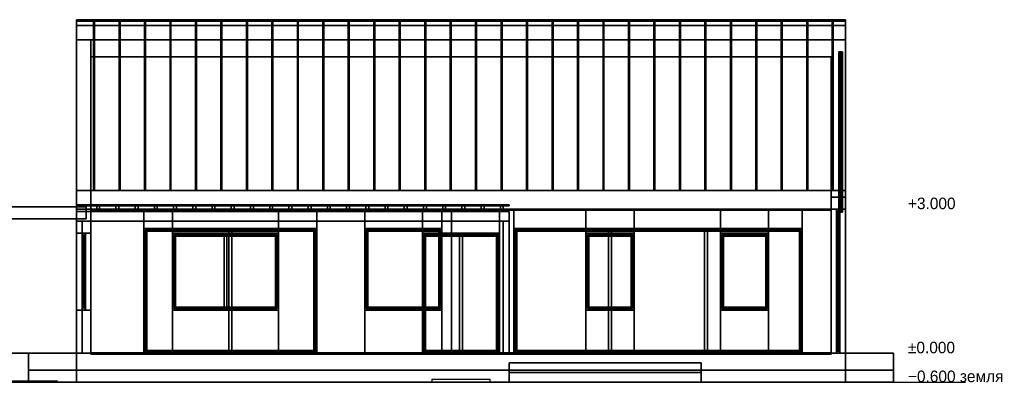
# Model space of a CAD drawing. Header units: metres. Extents: x -33.7 to -2.7, y 0 to 7.5.
# Tile 2 of 2: x -23.2 to -2.7, y 0 to 7.5. Entities that reach past the tile are written whole.
import ezdxf

# ---------------------------------------------------------------- set-up
doc = ezdxf.new("R2010")
doc.units = ezdxf.units.M
for name, color, linetype in [('DECK', 8, 'Continuous'), ('FRAME', 8, 'Continuous'), ('GLASS', 5, 'Continuous'), ('GRAVEL', 8, 'Continuous'), ('GROUND', 8, 'Continuous'), ('INTERIOR_FLOOR', 8, 'Continuous'), ('INTERIOR_WALL', 8, 'Continuous'), ('LEVEL', 3, 'Continuous'), ('LINING', 8, 'Continuous'), ('PLANKEN', 8, 'Continuous'), ('PLINTH', 8, 'Continuous'), ('RIB', 8, 'Continuous'), ('SEAM_BLACK', 8, 'Continuous'), ('SLAB_CONC', 8, 'Continuous'), ('STEEL_BLACK', 8, 'Continuous')]:
    doc.layers.add(name, color=color, linetype=linetype)

msp = doc.modelspace()

# ---------------------------------------------------------------- linework, layer by layer
at = {"layer": 'DECK'}
for points in [[(-5, 0.25), (-23, 0.25), (-23, 0.6), (-5, 0.6)], [(-23, 0.25), (-5, 0.25), (-5, 0.6), (-23, 0.6)], [(-9, 0), (-13, 0), (-13, 0.4001), (-9, 0.4001)], [(-13, 0), (-9, 0), (-9, 0.4001), (-13, 0.4001)], [(-9, 0), (-13, 0), (-13, 0.2001), (-9, 0.2001)], [(-13, 0), (-9, 0), (-9, 0.2001), (-13, 0.2001)]]:
    msp.add_lwpolyline(points, close=True, dxfattribs=at)
at = {"layer": 'FRAME'}
for points in [[(-6.14, 3.6), (-6.14, 6.8725), (-6.06, 6.8725), (-6.06, 3.6)], [(-6.06, 3.6), (-6.14, 3.6), (-6.14, 6.8725), (-6.06, 6.8725)], [(-6.14, 6.8725), (-6.14, 6.8125), (-6.06, 6.8125), (-6.06, 6.8725)], [(-6.06, 6.8725), (-6.06, 6.8125), (-6.14, 6.8125), (-6.14, 6.8725)], [(-6.14, 3.6), (-6.06, 3.6), (-6.06, 6.8725), (-6.14, 6.8725)], [(-6.06, 3.6), (-6.06, 6.8725), (-6.14, 6.8725), (-6.14, 3.6)], [(-6.14, 6.8125), (-6.14, 3.54), (-6.06, 3.54), (-6.06, 6.8125)], [(-6.06, 6.8125), (-6.06, 3.54), (-6.14, 3.54), (-6.14, 6.8125)], [(-6.06, 3.6), (-6.14, 3.6), (-6.14, 5.7817), (-6.06, 5.7817)], [(-6.14, 3.6), (-6.06, 3.6), (-6.06, 5.7817), (-6.14, 5.7817)], [(-6.06, 3.6), (-6.14, 3.6), (-6.14, 5.7817), (-6.06, 5.7817)], [(-6.14, 3.6), (-6.06, 3.6), (-6.06, 5.7817), (-6.14, 5.7817)], [(-6.06, 3.6), (-6.14, 3.6), (-6.14, 4.6908), (-6.06, 4.6908)], [(-6.14, 3.6), (-6.06, 3.6), (-6.06, 4.6908), (-6.14, 4.6908)], [(-6.06, 3.6), (-6.14, 3.6), (-6.14, 4.6908), (-6.06, 4.6908)], [(-6.14, 3.6), (-6.06, 3.6), (-6.06, 4.6908), (-6.14, 4.6908)], [(-6.12, 3.54), (-6.19, 3.54), (-6.19, 3.6), (-6.12, 3.6)], [(-6.12, 0.6), (-6.19, 0.6), (-6.19, 3.6), (-6.12, 3.6)], [(-6.19, 0.6), (-6.12, 0.6), (-6.12, 3.6), (-6.19, 3.6)], [(-6.12, 0.6), (-6.19, 0.6), (-6.19, 3.6), (-6.12, 3.6)], [(-6.19, 0.6), (-6.12, 0.6), (-6.12, 3.6), (-6.19, 3.6)], [(-6.12, 0.6), (-6.19, 0.6), (-6.19, 3.6), (-6.12, 3.6)], [(-6.19, 0.6), (-6.12, 0.6), (-6.12, 3.6), (-6.19, 3.6)], [(-6.12, 0.6), (-6.19, 0.6), (-6.19, 3.6), (-6.12, 3.6)], [(-6.19, 0.6), (-6.12, 0.6), (-6.12, 3.6), (-6.19, 3.6)], [(-6.12, 0.6), (-6.19, 0.6), (-6.19, 3.6), (-6.12, 3.6)], [(-6.19, 3.54), (-6.12, 3.54), (-6.12, 3.6), (-6.19, 3.6)], [(-6.19, 0.6), (-6.12, 0.6), (-6.12, 3.6), (-6.19, 3.6)], [(-6.06, 3.57), (-6.14, 3.57), (-6.14, 3.63), (-6.06, 3.63)], [(-6.14, 3.57), (-6.06, 3.57), (-6.06, 3.63), (-6.14, 3.63)], [(-6.14, 3.54), (-6.14, 3.6), (-6.06, 3.6), (-6.06, 3.54)], [(-6.06, 3.54), (-6.06, 3.6), (-6.14, 3.6), (-6.14, 3.54)], [(-21.81, 3.04), (-21.88, 3.04), (-21.88, 3.1), (-21.81, 3.1)], [(-21.81, 1.5), (-21.88, 1.5), (-21.88, 3.1), (-21.81, 3.1)], [(-21.88, 1.5), (-21.81, 1.5), (-21.81, 3.1), (-21.88, 3.1)], [(-21.81, 1.5), (-21.88, 1.5), (-21.88, 3.1), (-21.81, 3.1)], [(-21.88, 3.04), (-21.81, 3.04), (-21.81, 3.1), (-21.88, 3.1)], [(-21.88, 1.5), (-21.81, 1.5), (-21.81, 3.1), (-21.88, 3.1)], [(-17, 3.14), (-20.6, 3.14), (-20.6, 3.2), (-17, 3.2)], [(-20.54, 0.6), (-20.6, 0.6), (-20.6, 3.2), (-20.54, 3.2)], [(-20.6, 3.14), (-17, 3.14), (-17, 3.2), (-20.6, 3.2)], [(-20.6, 0.6), (-20.54, 0.6), (-20.54, 3.2), (-20.6, 3.2)], [(-17.8, 3.04), (-20, 3.04), (-20, 3.1), (-17.8, 3.1)], [(-19.94, 1.5), (-20, 1.5), (-20, 3.1), (-19.94, 3.1)], [(-20, 3.04), (-17.8, 3.04), (-17.8, 3.1), (-20, 3.1)], [(-20, 1.5), (-19.94, 1.5), (-19.94, 3.1), (-20, 3.1)], [(-18.87, 1.5), (-18.93, 1.5), (-18.93, 3.1), (-18.87, 3.1)], [(-18.93, 1.5), (-18.87, 1.5), (-18.87, 3.1), (-18.93, 3.1)], [(-18.77, 0.6), (-18.83, 0.6), (-18.83, 3.2), (-18.77, 3.2)], [(-18.83, 0.6), (-18.77, 0.6), (-18.77, 3.2), (-18.83, 3.2)], [(-17.8, 1.5), (-17.86, 1.5), (-17.86, 3.1), (-17.8, 3.1)], [(-17.86, 1.5), (-17.8, 1.5), (-17.8, 3.1), (-17.86, 3.1)], [(-17, 0.6), (-17.06, 0.6), (-17.06, 3.2), (-17, 3.2)], [(-17.06, 0.6), (-17, 0.6), (-17, 3.2), (-17.06, 3.2)], [(-14.4, 3.14), (-16, 3.14), (-16, 3.2), (-14.4, 3.2)], [(-15.94, 1.5), (-16, 1.5), (-16, 3.2), (-15.94, 3.2)], [(-16, 3.14), (-14.4, 3.14), (-14.4, 3.2), (-16, 3.2)], [(-16, 1.5), (-15.94, 1.5), (-15.94, 3.2), (-16, 3.2)], [(-13.2, 3.04), (-14.8, 3.04), (-14.8, 3.1), (-13.2, 3.1)], [(-14.74, 0.6), (-14.8, 0.6), (-14.8, 3.1), (-14.74, 3.1)], [(-14.8, 3.04), (-13.2, 3.04), (-13.2, 3.1), (-14.8, 3.1)], [(-14.8, 0.6), (-14.74, 0.6), (-14.74, 3.1), (-14.8, 3.1)], [(-14.4, 1.5), (-14.46, 1.5), (-14.46, 3.2), (-14.4, 3.2)], [(-14.46, 1.5), (-14.4, 1.5), (-14.4, 3.2), (-14.46, 3.2)], [(-13.97, 0.6), (-14.03, 0.6), (-14.03, 3.1), (-13.97, 3.1)], [(-14.03, 0.6), (-13.97, 0.6), (-13.97, 3.1), (-14.03, 3.1)], [(-13.2, 0.6), (-13.26, 0.6), (-13.26, 3.1), (-13.2, 3.1)], [(-13.26, 0.6), (-13.2, 0.6), (-13.2, 3.1), (-13.26, 3.1)], [(-6.9, 3.14), (-12.9, 3.14), (-12.9, 3.2), (-6.9, 3.2)], [(-12.84, 0.6), (-12.9, 0.6), (-12.9, 3.2), (-12.84, 3.2)], [(-12.9, 3.14), (-6.9, 3.14), (-6.9, 3.2), (-12.9, 3.2)], [(-12.9, 0.6), (-12.84, 0.6), (-12.84, 3.2), (-12.9, 3.2)], [(-10.4, 3.04), (-11.4, 3.04), (-11.4, 3.1), (-10.4, 3.1)], [(-11.34, 1.5), (-11.4, 1.5), (-11.4, 3.1), (-11.34, 3.1)], [(-11.4, 3.04), (-10.4, 3.04), (-10.4, 3.1), (-11.4, 3.1)], [(-11.4, 1.5), (-11.34, 1.5), (-11.34, 3.1), (-11.4, 3.1)], [(-10.87, 0.6), (-10.93, 0.6), (-10.93, 3.2), (-10.87, 3.2)], [(-10.93, 0.6), (-10.87, 0.6), (-10.87, 3.2), (-10.93, 3.2)], [(-10.4, 1.5), (-10.46, 1.5), (-10.46, 3.1), (-10.4, 3.1)], [(-10.46, 1.5), (-10.4, 1.5), (-10.4, 3.1), (-10.46, 3.1)], [(-8.87, 0.6), (-8.93, 0.6), (-8.93, 3.2), (-8.87, 3.2)], [(-8.93, 0.6), (-8.87, 0.6), (-8.87, 3.2), (-8.93, 3.2)], [(-7.6, 3.04), (-8.6, 3.04), (-8.6, 3.1), (-7.6, 3.1)], [(-8.54, 1.5), (-8.6, 1.5), (-8.6, 3.1), (-8.54, 3.1)], [(-8.6, 3.04), (-7.6, 3.04), (-7.6, 3.1), (-8.6, 3.1)], [(-8.6, 1.5), (-8.54, 1.5), (-8.54, 3.1), (-8.6, 3.1)], [(-7.6, 1.5), (-7.66, 1.5), (-7.66, 3.1), (-7.6, 3.1)], [(-7.66, 1.5), (-7.6, 1.5), (-7.6, 3.1), (-7.66, 3.1)], [(-6.9, 0.6), (-6.96, 0.6), (-6.96, 3.2), (-6.9, 3.2)], [(-6.96, 0.6), (-6.9, 0.6), (-6.9, 3.2), (-6.96, 3.2)], [(-21.81, 1.5), (-21.88, 1.5), (-21.88, 1.56), (-21.81, 1.56)], [(-21.88, 1.5), (-21.81, 1.5), (-21.81, 1.56), (-21.88, 1.56)], [(-17.8, 1.5), (-20, 1.5), (-20, 1.56), (-17.8, 1.56)], [(-20, 1.5), (-17.8, 1.5), (-17.8, 1.56), (-20, 1.56)], [(-14.4, 1.5), (-16, 1.5), (-16, 1.56), (-14.4, 1.56)], [(-16, 1.5), (-14.4, 1.5), (-14.4, 1.56), (-16, 1.56)], [(-10.4, 1.5), (-11.4, 1.5), (-11.4, 1.56), (-10.4, 1.56)], [(-11.4, 1.5), (-10.4, 1.5), (-10.4, 1.56), (-11.4, 1.56)], [(-7.6, 1.5), (-8.6, 1.5), (-8.6, 1.56), (-7.6, 1.56)], [(-8.6, 1.5), (-7.6, 1.5), (-7.6, 1.56), (-8.6, 1.56)], [(-17, 0.6), (-20.6, 0.6), (-20.6, 0.66), (-17, 0.66)], [(-20.6, 0.6), (-17, 0.6), (-17, 0.66), (-20.6, 0.66)], [(-13.2, 0.6), (-14.8, 0.6), (-14.8, 0.66), (-13.2, 0.66)], [(-14.8, 0.6), (-13.2, 0.6), (-13.2, 0.66), (-14.8, 0.66)], [(-6.9, 0.6), (-12.9, 0.6), (-12.9, 0.66), (-6.9, 0.66)], [(-12.9, 0.6), (-6.9, 0.6), (-6.9, 0.66), (-12.9, 0.66)], [(-6.12, 0.6), (-6.19, 0.6), (-6.19, 0.66), (-6.12, 0.66)], [(-6.19, 0.6), (-6.12, 0.6), (-6.12, 0.66), (-6.19, 0.66)]]:
    msp.add_lwpolyline(points, close=True, dxfattribs=at)
at = {"layer": 'GLASS'}
for points in [[(-6.094, 6.8725), (-6.094, 3.6), (-6.106, 3.6), (-6.106, 6.8725)], [(-6.094, 3.6), (-6.094, 6.8725), (-6.106, 6.8725), (-6.106, 3.6)], [(-13, 3.67), (-22, 3.67), (-22, 3.69), (-13, 3.69)], [(-22, 3.67), (-13, 3.67), (-13, 3.69), (-22, 3.69)], [(-6.149, 0.63), (-6.161, 0.63), (-6.161, 3.57), (-6.149, 3.57)], [(-6.161, 0.63), (-6.149, 0.63), (-6.149, 3.57), (-6.161, 3.57)], [(-22, 0.6), (-25, 0.6), (-25, 3.4), (-22, 3.4)], [(-25, 0.6), (-22, 0.6), (-22, 3.4), (-25, 3.4)], [(-17.03, 0.63), (-20.57, 0.63), (-20.57, 3.17), (-17.03, 3.17)], [(-20.57, 0.63), (-17.03, 0.63), (-17.03, 3.17), (-20.57, 3.17)], [(-14.43, 1.53), (-15.97, 1.53), (-15.97, 3.17), (-14.43, 3.17)], [(-15.97, 1.53), (-14.43, 1.53), (-14.43, 3.17), (-15.97, 3.17)], [(-6.93, 0.63), (-12.87, 0.63), (-12.87, 3.17), (-6.93, 3.17)], [(-12.87, 0.63), (-6.93, 0.63), (-6.93, 3.17), (-12.87, 3.17)], [(-21.839, 1.53), (-21.851, 1.53), (-21.851, 3.07), (-21.839, 3.07)], [(-21.851, 1.53), (-21.839, 1.53), (-21.839, 3.07), (-21.851, 3.07)], [(-17.83, 1.53), (-19.97, 1.53), (-19.97, 3.07), (-17.83, 3.07)], [(-19.97, 1.53), (-17.83, 1.53), (-17.83, 3.07), (-19.97, 3.07)], [(-13.23, 0.63), (-14.77, 0.63), (-14.77, 3.07), (-13.23, 3.07)], [(-14.77, 0.63), (-13.23, 0.63), (-13.23, 3.07), (-14.77, 3.07)], [(-10.43, 1.53), (-11.37, 1.53), (-11.37, 3.07), (-10.43, 3.07)], [(-11.37, 1.53), (-10.43, 1.53), (-10.43, 3.07), (-11.37, 3.07)], [(-7.63, 1.53), (-8.57, 1.53), (-8.57, 3.07), (-7.63, 3.07)], [(-8.57, 1.53), (-7.63, 1.53), (-7.63, 3.07), (-8.57, 3.07)]]:
    msp.add_lwpolyline(points, close=True, dxfattribs=at)
at = {"layer": 'GRAVEL'}
msp.add_lwpolyline([(-22.4, 0), (-30, 0), (-30, 0.03), (-22.4, 0.03)], close=True, dxfattribs=at)
at = {"layer": 'GROUND'}
msp.add_line((-33.7, 0), (-3.5, 0), dxfattribs=at)
at = {"layer": 'INTERIOR_FLOOR'}
for points in [[(-6.3, 0.58), (-21.7, 0.58), (-21.7, 0.61), (-6.3, 0.61)], [(-21.7, 0.58), (-6.3, 0.58), (-6.3, 0.61), (-21.7, 0.61)]]:
    msp.add_lwpolyline(points, close=True, dxfattribs=at)
at = {"layer": 'INTERIOR_WALL'}
for points in [[(-14.2, 0.6), (-14.4, 0.6), (-14.4, 3.6), (-14.2, 3.6)], [(-14.4, 0.6), (-14.2, 0.6), (-14.2, 3.6), (-14.4, 3.6)]]:
    msp.add_lwpolyline(points, close=True, dxfattribs=at)
at = {"layer": 'LINING'}
for points in [[(-6.3, 6.7742), (-6.3, 3.58), (-21.7, 3.58), (-21.7, 6.7742)], [(-6.3, 3.58), (-6.3, 6.7742), (-21.7, 6.7742), (-21.7, 3.58)]]:
    msp.add_lwpolyline(points, close=True, dxfattribs=at)
at = {"layer": 'PLANKEN'}
for points in [[(-20.6, 0.6), (-22, 0.6), (-22, 3.6), (-20.6, 3.6)], [(-22, 0.6), (-20.6, 0.6), (-20.6, 3.6), (-22, 3.6)], [(-20, 0.6), (-22, 0.6), (-22, 3.6), (-20, 3.6)], [(-22, 0.6), (-20, 0.6), (-20, 3.6), (-22, 3.6)], [(-17, 3.2), (-20.6, 3.2), (-20.6, 3.6), (-17, 3.6)], [(-20.6, 3.2), (-17, 3.2), (-17, 3.6), (-20.6, 3.6)], [(-17.8, 3.1), (-20, 3.1), (-20, 3.6), (-17.8, 3.6)], [(-20, 3.1), (-17.8, 3.1), (-17.8, 3.6), (-20, 3.6)], [(-14.8, 0.6), (-17.8, 0.6), (-17.8, 3.6), (-14.8, 3.6)], [(-17.8, 0.6), (-14.8, 0.6), (-14.8, 3.6), (-17.8, 3.6)], [(-16, 0.6), (-17, 0.6), (-17, 3.6), (-16, 3.6)], [(-17, 0.6), (-16, 0.6), (-16, 3.6), (-17, 3.6)], [(-14.4, 3.2), (-16, 3.2), (-16, 3.6), (-14.4, 3.6)], [(-16, 3.2), (-14.4, 3.2), (-14.4, 3.6), (-16, 3.6)], [(-13.2, 3.1), (-14.8, 3.1), (-14.8, 3.6), (-13.2, 3.6)], [(-14.8, 3.1), (-13.2, 3.1), (-13.2, 3.6), (-14.8, 3.6)], [(-12.9, 0.6), (-14.4, 0.6), (-14.4, 3.6), (-12.9, 3.6)], [(-14.4, 0.6), (-12.9, 0.6), (-12.9, 3.6), (-14.4, 3.6)], [(-11.4, 0.6), (-13.2, 0.6), (-13.2, 3.6), (-11.4, 3.6)], [(-13.2, 0.6), (-11.4, 0.6), (-11.4, 3.6), (-13.2, 3.6)], [(-6.9, 3.2), (-12.9, 3.2), (-12.9, 3.6), (-6.9, 3.6)], [(-12.9, 3.2), (-6.9, 3.2), (-6.9, 3.6), (-12.9, 3.6)], [(-10.4, 3.1), (-11.4, 3.1), (-11.4, 3.6), (-10.4, 3.6)], [(-11.4, 3.1), (-10.4, 3.1), (-10.4, 3.6), (-11.4, 3.6)], [(-8.6, 0.6), (-10.4, 0.6), (-10.4, 3.6), (-8.6, 3.6)], [(-10.4, 0.6), (-8.6, 0.6), (-8.6, 3.6), (-10.4, 3.6)], [(-7.6, 3.1), (-8.6, 3.1), (-8.6, 3.6), (-7.6, 3.6)], [(-8.6, 3.1), (-7.6, 3.1), (-7.6, 3.6), (-8.6, 3.6)], [(-6, 0.6), (-7.6, 0.6), (-7.6, 3.6), (-6, 3.6)], [(-7.6, 0.6), (-6, 0.6), (-6, 3.6), (-7.6, 3.6)], [(-6, 0.6), (-6.9, 0.6), (-6.9, 3.6), (-6, 3.6)], [(-6.9, 0.6), (-6, 0.6), (-6, 3.6), (-6.9, 3.6)], [(-6, 0.6), (-6.3, 0.6), (-6.3, 3.6), (-6, 3.6)], [(-6.3, 0.6), (-6, 0.6), (-6, 3.6), (-6.3, 3.6)], [(-6, 0.6), (-6.3, 0.6), (-6.3, 3.6), (-6, 3.6)], [(-6.3, 0.6), (-6, 0.6), (-6, 3.6), (-6.3, 3.6)], [(-17.8, 0.6), (-20, 0.6), (-20, 1.5), (-17.8, 1.5)], [(-20, 0.6), (-17.8, 0.6), (-17.8, 1.5), (-20, 1.5)], [(-14.4, 0.6), (-16, 0.6), (-16, 1.5), (-14.4, 1.5)], [(-16, 0.6), (-14.4, 0.6), (-14.4, 1.5), (-16, 1.5)], [(-10.4, 0.6), (-11.4, 0.6), (-11.4, 1.5), (-10.4, 1.5)], [(-11.4, 0.6), (-10.4, 0.6), (-10.4, 1.5), (-11.4, 1.5)], [(-7.6, 0.6), (-8.6, 0.6), (-8.6, 1.5), (-7.6, 1.5)], [(-8.6, 0.6), (-7.6, 0.6), (-7.6, 1.5), (-8.6, 1.5)]]:
    msp.add_lwpolyline(points, close=True, dxfattribs=at)
at = {"layer": 'PLINTH'}
for points in [[(-22, 0), (-25, 0), (-25, 0.6), (-22, 0.6)], [(-25, 0), (-22, 0), (-22, 0.6), (-25, 0.6)], [(-6, 0), (-22, 0), (-22, 0.6), (-6, 0.6)], [(-22, 0), (-6, 0), (-6, 0.6), (-22, 0.6)], [(-5, 0), (-23, 0), (-23, 0.25), (-5, 0.25)], [(-23, 0), (-5, 0), (-5, 0.25), (-23, 0.25)]]:
    msp.add_lwpolyline(points, close=True, dxfattribs=at)
at = {"layer": 'RIB'}
for points in [[(-21.625, 7.5408), (-21.625, 4.0166), (-21.645, 4.0166), (-21.645, 7.5408)], [(-21.625, 7.5108), (-21.625, 7.5408), (-21.645, 7.5408), (-21.645, 7.5108)], [(-21.645, 7.5108), (-21.645, 7.5408), (-21.625, 7.5408), (-21.625, 7.5108)], [(-21.645, 7.5408), (-21.645, 4.0166), (-21.625, 4.0166), (-21.625, 7.5408)], [(-21.625, 3.9866), (-21.625, 7.5108), (-21.645, 7.5108), (-21.645, 3.9866)], [(-21.645, 3.9866), (-21.645, 7.5108), (-21.625, 7.5108), (-21.625, 3.9866)], [(-21.095, 7.5408), (-21.095, 4.0166), (-21.115, 4.0166), (-21.115, 7.5408)], [(-21.095, 7.5108), (-21.095, 7.5408), (-21.115, 7.5408), (-21.115, 7.5108)], [(-21.115, 7.5108), (-21.115, 7.5408), (-21.095, 7.5408), (-21.095, 7.5108)], [(-21.115, 7.5408), (-21.115, 4.0166), (-21.095, 4.0166), (-21.095, 7.5408)], [(-21.095, 3.9866), (-21.095, 7.5108), (-21.115, 7.5108), (-21.115, 3.9866)], [(-21.115, 3.9866), (-21.115, 7.5108), (-21.095, 7.5108), (-21.095, 3.9866)], [(-20.565, 7.5408), (-20.565, 4.0166), (-20.585, 4.0166), (-20.585, 7.5408)], [(-20.565, 7.5108), (-20.565, 7.5408), (-20.585, 7.5408), (-20.585, 7.5108)], [(-20.585, 7.5108), (-20.585, 7.5408), (-20.565, 7.5408), (-20.565, 7.5108)], [(-20.585, 7.5408), (-20.585, 4.0166), (-20.565, 4.0166), (-20.565, 7.5408)], [(-20.565, 3.9866), (-20.565, 7.5108), (-20.585, 7.5108), (-20.585, 3.9866)], [(-20.585, 3.9866), (-20.585, 7.5108), (-20.565, 7.5108), (-20.565, 3.9866)], [(-20.035, 7.5408), (-20.035, 4.0166), (-20.055, 4.0166), (-20.055, 7.5408)], [(-20.035, 7.5108), (-20.035, 7.5408), (-20.055, 7.5408), (-20.055, 7.5108)], [(-20.055, 7.5108), (-20.055, 7.5408), (-20.035, 7.5408), (-20.035, 7.5108)], [(-20.055, 7.5408), (-20.055, 4.0166), (-20.035, 4.0166), (-20.035, 7.5408)], [(-20.035, 3.9866), (-20.035, 7.5108), (-20.055, 7.5108), (-20.055, 3.9866)], [(-20.055, 3.9866), (-20.055, 7.5108), (-20.035, 7.5108), (-20.035, 3.9866)], [(-19.505, 7.5408), (-19.505, 4.0166), (-19.525, 4.0166), (-19.525, 7.5408)], [(-19.505, 7.5108), (-19.505, 7.5408), (-19.525, 7.5408), (-19.525, 7.5108)], [(-19.525, 7.5108), (-19.525, 7.5408), (-19.505, 7.5408), (-19.505, 7.5108)], [(-19.525, 7.5408), (-19.525, 4.0166), (-19.505, 4.0166), (-19.505, 7.5408)], [(-19.505, 3.9866), (-19.505, 7.5108), (-19.525, 7.5108), (-19.525, 3.9866)], [(-19.525, 3.9866), (-19.525, 7.5108), (-19.505, 7.5108), (-19.505, 3.9866)], [(-18.975, 7.5408), (-18.975, 4.0166), (-18.995, 4.0166), (-18.995, 7.5408)], [(-18.975, 7.5108), (-18.975, 7.5408), (-18.995, 7.5408), (-18.995, 7.5108)], [(-18.995, 7.5108), (-18.995, 7.5408), (-18.975, 7.5408), (-18.975, 7.5108)], [(-18.995, 7.5408), (-18.995, 4.0166), (-18.975, 4.0166), (-18.975, 7.5408)], [(-18.975, 3.9866), (-18.975, 7.5108), (-18.995, 7.5108), (-18.995, 3.9866)], [(-18.995, 3.9866), (-18.995, 7.5108), (-18.975, 7.5108), (-18.975, 3.9866)], [(-18.445, 7.5408), (-18.445, 4.0166), (-18.465, 4.0166), (-18.465, 7.5408)], [(-18.445, 7.5108), (-18.445, 7.5408), (-18.465, 7.5408), (-18.465, 7.5108)], [(-18.465, 7.5108), (-18.465, 7.5408), (-18.445, 7.5408), (-18.445, 7.5108)], [(-18.465, 7.5408), (-18.465, 4.0166), (-18.445, 4.0166), (-18.445, 7.5408)], [(-18.445, 3.9866), (-18.445, 7.5108), (-18.465, 7.5108), (-18.465, 3.9866)], [(-18.465, 3.9866), (-18.465, 7.5108), (-18.445, 7.5108), (-18.445, 3.9866)], [(-17.915, 7.5408), (-17.915, 4.0166), (-17.935, 4.0166), (-17.935, 7.5408)], [(-17.915, 7.5108), (-17.915, 7.5408), (-17.935, 7.5408), (-17.935, 7.5108)], [(-17.935, 7.5108), (-17.935, 7.5408), (-17.915, 7.5408), (-17.915, 7.5108)], [(-17.935, 7.5408), (-17.935, 4.0166), (-17.915, 4.0166), (-17.915, 7.5408)], [(-17.915, 3.9866), (-17.915, 7.5108), (-17.935, 7.5108), (-17.935, 3.9866)], [(-17.935, 3.9866), (-17.935, 7.5108), (-17.915, 7.5108), (-17.915, 3.9866)], [(-17.385, 7.5408), (-17.385, 4.0166), (-17.405, 4.0166), (-17.405, 7.5408)], [(-17.385, 7.5108), (-17.385, 7.5408), (-17.405, 7.5408), (-17.405, 7.5108)], [(-17.405, 7.5108), (-17.405, 7.5408), (-17.385, 7.5408), (-17.385, 7.5108)], [(-17.405, 7.5408), (-17.405, 4.0166), (-17.385, 4.0166), (-17.385, 7.5408)], [(-17.385, 3.9866), (-17.385, 7.5108), (-17.405, 7.5108), (-17.405, 3.9866)], [(-17.405, 3.9866), (-17.405, 7.5108), (-17.385, 7.5108), (-17.385, 3.9866)], [(-16.855, 7.5408), (-16.855, 4.0166), (-16.875, 4.0166), (-16.875, 7.5408)], [(-16.855, 7.5108), (-16.855, 7.5408), (-16.875, 7.5408), (-16.875, 7.5108)], [(-16.875, 7.5108), (-16.875, 7.5408), (-16.855, 7.5408), (-16.855, 7.5108)], [(-16.875, 7.5408), (-16.875, 4.0166), (-16.855, 4.0166), (-16.855, 7.5408)], [(-16.855, 3.9866), (-16.855, 7.5108), (-16.875, 7.5108), (-16.875, 3.9866)], [(-16.875, 3.9866), (-16.875, 7.5108), (-16.855, 7.5108), (-16.855, 3.9866)], [(-16.325, 7.5408), (-16.325, 4.0166), (-16.345, 4.0166), (-16.345, 7.5408)], [(-16.325, 7.5108), (-16.325, 7.5408), (-16.345, 7.5408), (-16.345, 7.5108)], [(-16.345, 7.5108), (-16.345, 7.5408), (-16.325, 7.5408), (-16.325, 7.5108)], [(-16.345, 7.5408), (-16.345, 4.0166), (-16.325, 4.0166), (-16.325, 7.5408)], [(-16.325, 3.9866), (-16.325, 7.5108), (-16.345, 7.5108), (-16.345, 3.9866)], [(-16.345, 3.9866), (-16.345, 7.5108), (-16.325, 7.5108), (-16.325, 3.9866)], [(-15.795, 7.5408), (-15.795, 4.0166), (-15.815, 4.0166), (-15.815, 7.5408)], [(-15.795, 7.5108), (-15.795, 7.5408), (-15.815, 7.5408), (-15.815, 7.5108)], [(-15.815, 7.5108), (-15.815, 7.5408), (-15.795, 7.5408), (-15.795, 7.5108)], [(-15.815, 7.5408), (-15.815, 4.0166), (-15.795, 4.0166), (-15.795, 7.5408)], [(-15.795, 3.9866), (-15.795, 7.5108), (-15.815, 7.5108), (-15.815, 3.9866)], [(-15.815, 3.9866), (-15.815, 7.5108), (-15.795, 7.5108), (-15.795, 3.9866)], [(-15.265, 7.5408), (-15.265, 4.0166), (-15.285, 4.0166), (-15.285, 7.5408)], [(-15.265, 7.5108), (-15.265, 7.5408), (-15.285, 7.5408), (-15.285, 7.5108)], [(-15.285, 7.5108), (-15.285, 7.5408), (-15.265, 7.5408), (-15.265, 7.5108)], [(-15.285, 7.5408), (-15.285, 4.0166), (-15.265, 4.0166), (-15.265, 7.5408)], [(-15.265, 3.9866), (-15.265, 7.5108), (-15.285, 7.5108), (-15.285, 3.9866)], [(-15.285, 3.9866), (-15.285, 7.5108), (-15.265, 7.5108), (-15.265, 3.9866)], [(-14.735, 7.5408), (-14.735, 4.0166), (-14.755, 4.0166), (-14.755, 7.5408)], [(-14.735, 7.5108), (-14.735, 7.5408), (-14.755, 7.5408), (-14.755, 7.5108)], [(-14.755, 7.5108), (-14.755, 7.5408), (-14.735, 7.5408), (-14.735, 7.5108)], [(-14.755, 7.5408), (-14.755, 4.0166), (-14.735, 4.0166), (-14.735, 7.5408)], [(-14.735, 3.9866), (-14.735, 7.5108), (-14.755, 7.5108), (-14.755, 3.9866)], [(-14.755, 3.9866), (-14.755, 7.5108), (-14.735, 7.5108), (-14.735, 3.9866)], [(-14.205, 7.5408), (-14.205, 4.0166), (-14.225, 4.0166), (-14.225, 7.5408)], [(-14.205, 7.5108), (-14.205, 7.5408), (-14.225, 7.5408), (-14.225, 7.5108)], [(-14.225, 7.5108), (-14.225, 7.5408), (-14.205, 7.5408), (-14.205, 7.5108)], [(-14.225, 7.5408), (-14.225, 4.0166), (-14.205, 4.0166), (-14.205, 7.5408)], [(-14.205, 3.9866), (-14.205, 7.5108), (-14.225, 7.5108), (-14.225, 3.9866)], [(-14.225, 3.9866), (-14.225, 7.5108), (-14.205, 7.5108), (-14.205, 3.9866)], [(-13.675, 7.5408), (-13.675, 4.0166), (-13.695, 4.0166), (-13.695, 7.5408)], [(-13.675, 7.5108), (-13.675, 7.5408), (-13.695, 7.5408), (-13.695, 7.5108)], [(-13.695, 7.5108), (-13.695, 7.5408), (-13.675, 7.5408), (-13.675, 7.5108)], [(-13.695, 7.5408), (-13.695, 4.0166), (-13.675, 4.0166), (-13.675, 7.5408)], [(-13.675, 3.9866), (-13.675, 7.5108), (-13.695, 7.5108), (-13.695, 3.9866)], [(-13.695, 3.9866), (-13.695, 7.5108), (-13.675, 7.5108), (-13.675, 3.9866)], [(-13.145, 7.5408), (-13.145, 4.0166), (-13.165, 4.0166), (-13.165, 7.5408)], [(-13.145, 7.5108), (-13.145, 7.5408), (-13.165, 7.5408), (-13.165, 7.5108)], [(-13.165, 7.5108), (-13.165, 7.5408), (-13.145, 7.5408), (-13.145, 7.5108)], [(-13.165, 7.5408), (-13.165, 4.0166), (-13.145, 4.0166), (-13.145, 7.5408)], [(-13.145, 3.9866), (-13.145, 7.5108), (-13.165, 7.5108), (-13.165, 3.9866)], [(-13.165, 3.9866), (-13.165, 7.5108), (-13.145, 7.5108), (-13.145, 3.9866)], [(-12.615, 7.5408), (-12.615, 4.0166), (-12.635, 4.0166), (-12.635, 7.5408)], [(-12.615, 7.5108), (-12.615, 7.5408), (-12.635, 7.5408), (-12.635, 7.5108)], [(-12.635, 7.5108), (-12.635, 7.5408), (-12.615, 7.5408), (-12.615, 7.5108)], [(-12.635, 7.5408), (-12.635, 4.0166), (-12.615, 4.0166), (-12.615, 7.5408)], [(-12.615, 3.9866), (-12.615, 7.5108), (-12.635, 7.5108), (-12.635, 3.9866)], [(-12.635, 3.9866), (-12.635, 7.5108), (-12.615, 7.5108), (-12.615, 3.9866)], [(-12.085, 7.5408), (-12.085, 4.0166), (-12.105, 4.0166), (-12.105, 7.5408)], [(-12.085, 7.5108), (-12.085, 7.5408), (-12.105, 7.5408), (-12.105, 7.5108)], [(-12.105, 7.5108), (-12.105, 7.5408), (-12.085, 7.5408), (-12.085, 7.5108)], [(-12.105, 7.5408), (-12.105, 4.0166), (-12.085, 4.0166), (-12.085, 7.5408)], [(-12.085, 3.9866), (-12.085, 7.5108), (-12.105, 7.5108), (-12.105, 3.9866)], [(-12.105, 3.9866), (-12.105, 7.5108), (-12.085, 7.5108), (-12.085, 3.9866)], [(-11.555, 7.5408), (-11.555, 4.0166), (-11.575, 4.0166), (-11.575, 7.5408)], [(-11.555, 7.5108), (-11.555, 7.5408), (-11.575, 7.5408), (-11.575, 7.5108)], [(-11.575, 7.5108), (-11.575, 7.5408), (-11.555, 7.5408), (-11.555, 7.5108)], [(-11.575, 7.5408), (-11.575, 4.0166), (-11.555, 4.0166), (-11.555, 7.5408)], [(-11.555, 3.9866), (-11.555, 7.5108), (-11.575, 7.5108), (-11.575, 3.9866)], [(-11.575, 3.9866), (-11.575, 7.5108), (-11.555, 7.5108), (-11.555, 3.9866)], [(-11.025, 7.5408), (-11.025, 4.0166), (-11.045, 4.0166), (-11.045, 7.5408)], [(-11.025, 7.5108), (-11.025, 7.5408), (-11.045, 7.5408), (-11.045, 7.5108)], [(-11.045, 7.5108), (-11.045, 7.5408), (-11.025, 7.5408), (-11.025, 7.5108)], [(-11.045, 7.5408), (-11.045, 4.0166), (-11.025, 4.0166), (-11.025, 7.5408)], [(-11.025, 3.9866), (-11.025, 7.5108), (-11.045, 7.5108), (-11.045, 3.9866)], [(-11.045, 3.9866), (-11.045, 7.5108), (-11.025, 7.5108), (-11.025, 3.9866)], [(-10.495, 7.5408), (-10.495, 4.0166), (-10.515, 4.0166), (-10.515, 7.5408)], [(-10.495, 7.5108), (-10.495, 7.5408), (-10.515, 7.5408), (-10.515, 7.5108)], [(-10.515, 7.5108), (-10.515, 7.5408), (-10.495, 7.5408), (-10.495, 7.5108)], [(-10.515, 7.5408), (-10.515, 4.0166), (-10.495, 4.0166), (-10.495, 7.5408)], [(-10.495, 3.9866), (-10.495, 7.5108), (-10.515, 7.5108), (-10.515, 3.9866)], [(-10.515, 3.9866), (-10.515, 7.5108), (-10.495, 7.5108), (-10.495, 3.9866)], [(-9.965, 7.5408), (-9.965, 4.0166), (-9.985, 4.0166), (-9.985, 7.5408)], [(-9.965, 7.5108), (-9.965, 7.5408), (-9.985, 7.5408), (-9.985, 7.5108)], [(-9.985, 7.5108), (-9.985, 7.5408), (-9.965, 7.5408), (-9.965, 7.5108)], [(-9.985, 7.5408), (-9.985, 4.0166), (-9.965, 4.0166), (-9.965, 7.5408)], [(-9.965, 3.9866), (-9.965, 7.5108), (-9.985, 7.5108), (-9.985, 3.9866)], [(-9.985, 3.9866), (-9.985, 7.5108), (-9.965, 7.5108), (-9.965, 3.9866)], [(-9.435, 7.5408), (-9.435, 4.0166), (-9.455, 4.0166), (-9.455, 7.5408)], [(-9.435, 7.5108), (-9.435, 7.5408), (-9.455, 7.5408), (-9.455, 7.5108)], [(-9.455, 7.5108), (-9.455, 7.5408), (-9.435, 7.5408), (-9.435, 7.5108)], [(-9.455, 7.5408), (-9.455, 4.0166), (-9.435, 4.0166), (-9.435, 7.5408)], [(-9.435, 3.9866), (-9.435, 7.5108), (-9.455, 7.5108), (-9.455, 3.9866)], [(-9.455, 3.9866), (-9.455, 7.5108), (-9.435, 7.5108), (-9.435, 3.9866)], [(-8.905, 7.5408), (-8.905, 4.0166), (-8.925, 4.0166), (-8.925, 7.5408)], [(-8.905, 7.5108), (-8.905, 7.5408), (-8.925, 7.5408), (-8.925, 7.5108)], [(-8.925, 7.5108), (-8.925, 7.5408), (-8.905, 7.5408), (-8.905, 7.5108)], [(-8.925, 7.5408), (-8.925, 4.0166), (-8.905, 4.0166), (-8.905, 7.5408)], [(-8.905, 3.9866), (-8.905, 7.5108), (-8.925, 7.5108), (-8.925, 3.9866)], [(-8.925, 3.9866), (-8.925, 7.5108), (-8.905, 7.5108), (-8.905, 3.9866)], [(-8.375, 7.5408), (-8.375, 4.0166), (-8.395, 4.0166), (-8.395, 7.5408)], [(-8.375, 7.5108), (-8.375, 7.5408), (-8.395, 7.5408), (-8.395, 7.5108)], [(-8.395, 7.5108), (-8.395, 7.5408), (-8.375, 7.5408), (-8.375, 7.5108)], [(-8.395, 7.5408), (-8.395, 4.0166), (-8.375, 4.0166), (-8.375, 7.5408)], [(-8.375, 3.9866), (-8.375, 7.5108), (-8.395, 7.5108), (-8.395, 3.9866)], [(-8.395, 3.9866), (-8.395, 7.5108), (-8.375, 7.5108), (-8.375, 3.9866)], [(-7.845, 7.5408), (-7.845, 4.0166), (-7.865, 4.0166), (-7.865, 7.5408)], [(-7.845, 7.5108), (-7.845, 7.5408), (-7.865, 7.5408), (-7.865, 7.5108)], [(-7.865, 7.5108), (-7.865, 7.5408), (-7.845, 7.5408), (-7.845, 7.5108)], [(-7.865, 7.5408), (-7.865, 4.0166), (-7.845, 4.0166), (-7.845, 7.5408)], [(-7.845, 3.9866), (-7.845, 7.5108), (-7.865, 7.5108), (-7.865, 3.9866)], [(-7.865, 3.9866), (-7.865, 7.5108), (-7.845, 7.5108), (-7.845, 3.9866)], [(-7.315, 7.5408), (-7.315, 4.0166), (-7.335, 4.0166), (-7.335, 7.5408)], [(-7.315, 7.5108), (-7.315, 7.5408), (-7.335, 7.5408), (-7.335, 7.5108)], [(-7.335, 7.5108), (-7.335, 7.5408), (-7.315, 7.5408), (-7.315, 7.5108)], [(-7.335, 7.5408), (-7.335, 4.0166), (-7.315, 4.0166), (-7.315, 7.5408)], [(-7.315, 3.9866), (-7.315, 7.5108), (-7.335, 7.5108), (-7.335, 3.9866)], [(-7.335, 3.9866), (-7.335, 7.5108), (-7.315, 7.5108), (-7.315, 3.9866)], [(-6.785, 7.5408), (-6.785, 4.0166), (-6.805, 4.0166), (-6.805, 7.5408)], [(-6.785, 7.5108), (-6.785, 7.5408), (-6.805, 7.5408), (-6.805, 7.5108)], [(-6.805, 7.5108), (-6.805, 7.5408), (-6.785, 7.5408), (-6.785, 7.5108)], [(-6.805, 7.5408), (-6.805, 4.0166), (-6.785, 4.0166), (-6.785, 7.5408)], [(-6.785, 3.9866), (-6.785, 7.5108), (-6.805, 7.5108), (-6.805, 3.9866)], [(-6.805, 3.9866), (-6.805, 7.5108), (-6.785, 7.5108), (-6.785, 3.9866)], [(-6.255, 7.5408), (-6.255, 4.0166), (-6.275, 4.0166), (-6.275, 7.5408)], [(-6.255, 7.5108), (-6.255, 7.5408), (-6.275, 7.5408), (-6.275, 7.5108)], [(-6.275, 7.5108), (-6.275, 7.5408), (-6.255, 7.5408), (-6.255, 7.5108)], [(-6.275, 7.5408), (-6.275, 4.0166), (-6.255, 4.0166), (-6.255, 7.5408)], [(-6.255, 3.9866), (-6.255, 7.5108), (-6.275, 7.5108), (-6.275, 3.9866)], [(-6.275, 3.9866), (-6.275, 7.5108), (-6.255, 7.5108), (-6.255, 3.9866)], [(-21.625, 4.0166), (-21.625, 3.9866), (-21.645, 3.9866), (-21.645, 4.0166)], [(-21.645, 4.0166), (-21.645, 3.9866), (-21.625, 3.9866), (-21.625, 4.0166)], [(-21.095, 4.0166), (-21.095, 3.9866), (-21.115, 3.9866), (-21.115, 4.0166)], [(-21.115, 4.0166), (-21.115, 3.9866), (-21.095, 3.9866), (-21.095, 4.0166)], [(-20.565, 4.0166), (-20.565, 3.9866), (-20.585, 3.9866), (-20.585, 4.0166)], [(-20.585, 4.0166), (-20.585, 3.9866), (-20.565, 3.9866), (-20.565, 4.0166)], [(-20.035, 4.0166), (-20.035, 3.9866), (-20.055, 3.9866), (-20.055, 4.0166)], [(-20.055, 4.0166), (-20.055, 3.9866), (-20.035, 3.9866), (-20.035, 4.0166)], [(-19.505, 4.0166), (-19.505, 3.9866), (-19.525, 3.9866), (-19.525, 4.0166)], [(-19.525, 4.0166), (-19.525, 3.9866), (-19.505, 3.9866), (-19.505, 4.0166)], [(-18.975, 4.0166), (-18.975, 3.9866), (-18.995, 3.9866), (-18.995, 4.0166)], [(-18.995, 4.0166), (-18.995, 3.9866), (-18.975, 3.9866), (-18.975, 4.0166)], [(-18.445, 4.0166), (-18.445, 3.9866), (-18.465, 3.9866), (-18.465, 4.0166)], [(-18.465, 4.0166), (-18.465, 3.9866), (-18.445, 3.9866), (-18.445, 4.0166)], [(-17.915, 4.0166), (-17.915, 3.9866), (-17.935, 3.9866), (-17.935, 4.0166)], [(-17.935, 4.0166), (-17.935, 3.9866), (-17.915, 3.9866), (-17.915, 4.0166)], [(-17.385, 4.0166), (-17.385, 3.9866), (-17.405, 3.9866), (-17.405, 4.0166)], [(-17.405, 4.0166), (-17.405, 3.9866), (-17.385, 3.9866), (-17.385, 4.0166)], [(-16.855, 4.0166), (-16.855, 3.9866), (-16.875, 3.9866), (-16.875, 4.0166)], [(-16.875, 4.0166), (-16.875, 3.9866), (-16.855, 3.9866), (-16.855, 4.0166)], [(-16.325, 4.0166), (-16.325, 3.9866), (-16.345, 3.9866), (-16.345, 4.0166)], [(-16.345, 4.0166), (-16.345, 3.9866), (-16.325, 3.9866), (-16.325, 4.0166)], [(-15.795, 4.0166), (-15.795, 3.9866), (-15.815, 3.9866), (-15.815, 4.0166)], [(-15.815, 4.0166), (-15.815, 3.9866), (-15.795, 3.9866), (-15.795, 4.0166)], [(-15.265, 4.0166), (-15.265, 3.9866), (-15.285, 3.9866), (-15.285, 4.0166)], [(-15.285, 4.0166), (-15.285, 3.9866), (-15.265, 3.9866), (-15.265, 4.0166)], [(-14.735, 4.0166), (-14.735, 3.9866), (-14.755, 3.9866), (-14.755, 4.0166)], [(-14.755, 4.0166), (-14.755, 3.9866), (-14.735, 3.9866), (-14.735, 4.0166)], [(-14.205, 4.0166), (-14.205, 3.9866), (-14.225, 3.9866), (-14.225, 4.0166)], [(-14.225, 4.0166), (-14.225, 3.9866), (-14.205, 3.9866), (-14.205, 4.0166)], [(-13.675, 4.0166), (-13.675, 3.9866), (-13.695, 3.9866), (-13.695, 4.0166)], [(-13.695, 4.0166), (-13.695, 3.9866), (-13.675, 3.9866), (-13.675, 4.0166)], [(-13.145, 4.0166), (-13.145, 3.9866), (-13.165, 3.9866), (-13.165, 4.0166)], [(-13.165, 4.0166), (-13.165, 3.9866), (-13.145, 3.9866), (-13.145, 4.0166)], [(-12.615, 4.0166), (-12.615, 3.9866), (-12.635, 3.9866), (-12.635, 4.0166)], [(-12.635, 4.0166), (-12.635, 3.9866), (-12.615, 3.9866), (-12.615, 4.0166)], [(-12.085, 4.0166), (-12.085, 3.9866), (-12.105, 3.9866), (-12.105, 4.0166)], [(-12.105, 4.0166), (-12.105, 3.9866), (-12.085, 3.9866), (-12.085, 4.0166)], [(-11.555, 4.0166), (-11.555, 3.9866), (-11.575, 3.9866), (-11.575, 4.0166)], [(-11.575, 4.0166), (-11.575, 3.9866), (-11.555, 3.9866), (-11.555, 4.0166)], [(-11.025, 4.0166), (-11.025, 3.9866), (-11.045, 3.9866), (-11.045, 4.0166)], [(-11.045, 4.0166), (-11.045, 3.9866), (-11.025, 3.9866), (-11.025, 4.0166)], [(-10.495, 4.0166), (-10.495, 3.9866), (-10.515, 3.9866), (-10.515, 4.0166)], [(-10.515, 4.0166), (-10.515, 3.9866), (-10.495, 3.9866), (-10.495, 4.0166)], [(-9.965, 4.0166), (-9.965, 3.9866), (-9.985, 3.9866), (-9.985, 4.0166)], [(-9.985, 4.0166), (-9.985, 3.9866), (-9.965, 3.9866), (-9.965, 4.0166)], [(-9.435, 4.0166), (-9.435, 3.9866), (-9.455, 3.9866), (-9.455, 4.0166)], [(-9.455, 4.0166), (-9.455, 3.9866), (-9.435, 3.9866), (-9.435, 4.0166)], [(-8.905, 4.0166), (-8.905, 3.9866), (-8.925, 3.9866), (-8.925, 4.0166)], [(-8.925, 4.0166), (-8.925, 3.9866), (-8.905, 3.9866), (-8.905, 4.0166)], [(-8.375, 4.0166), (-8.375, 3.9866), (-8.395, 3.9866), (-8.395, 4.0166)], [(-8.395, 4.0166), (-8.395, 3.9866), (-8.375, 3.9866), (-8.375, 4.0166)], [(-7.845, 4.0166), (-7.845, 3.9866), (-7.865, 3.9866), (-7.865, 4.0166)], [(-7.865, 4.0166), (-7.865, 3.9866), (-7.845, 3.9866), (-7.845, 4.0166)], [(-7.315, 4.0166), (-7.315, 3.9866), (-7.335, 3.9866), (-7.335, 4.0166)], [(-7.335, 4.0166), (-7.335, 3.9866), (-7.315, 3.9866), (-7.315, 4.0166)], [(-6.785, 4.0166), (-6.785, 3.9866), (-6.805, 3.9866), (-6.805, 4.0166)], [(-6.805, 4.0166), (-6.805, 3.9866), (-6.785, 3.9866), (-6.785, 4.0166)], [(-6.255, 4.0166), (-6.255, 3.9866), (-6.275, 3.9866), (-6.275, 4.0166)], [(-6.275, 4.0166), (-6.275, 3.9866), (-6.255, 3.9866), (-6.255, 4.0166)]]:
    msp.add_lwpolyline(points, close=True, dxfattribs=at)
at = {"layer": 'SEAM_BLACK'}
for points in [[(-6, 7.4242), (-22, 7.4242), (-22, 7.5442), (-6, 7.5442)], [(-22, 7.4242), (-6, 7.4242), (-6, 7.5442), (-22, 7.5442)], [(-6, 7.5158), (-6, 3.9916), (-22, 3.9916), (-22, 7.5158)], [(-6, 3.9916), (-6, 7.5158), (-22, 7.5158), (-22, 3.9916)], [(-21.7, 7.1242), (-21.7, 3.6), (-22, 3.6), (-22, 7.1242)], [(-22, 3.6), (-22, 7.1242), (-6, 7.1242), (-6, 3.6)], [(-21.7, 3.6), (-21.7, 7.1242), (-22, 7.1242), (-22, 3.6)], [(-22, 7.1242), (-22, 3.6), (-6, 3.6), (-6, 7.1242)], [(-6, 3.9916), (-6, 3.6), (-22, 3.6), (-22, 3.9916)], [(-6, 3.6), (-6, 3.9916), (-22, 3.9916), (-22, 3.6)], [(-6, 3.8517), (-6, 3.6), (-6.3, 3.6), (-6.3, 3.8517)], [(-6, 3.6), (-6, 3.8517), (-6.3, 3.8517), (-6.3, 3.6)], [(-6, 3.8517), (-6, 3.6), (-6.3, 3.6), (-6.3, 3.8517)], [(-6, 3.6), (-6, 3.8517), (-6.3, 3.8517), (-6.3, 3.6)], [(-21.8, 3.4), (-25.2, 3.4), (-25.2, 3.65), (-21.8, 3.65)], [(-25.2, 3.4), (-21.8, 3.4), (-21.8, 3.65), (-25.2, 3.65)], [(-21.7, 0.6), (-22, 0.6), (-22, 3.6), (-21.7, 3.6)], [(-22, 0.6), (-21.7, 0.6), (-21.7, 3.6), (-22, 3.6)], [(-21.7, 3.1), (-22, 3.1), (-22, 3.6), (-21.7, 3.6)], [(-22, 3.1), (-21.7, 3.1), (-21.7, 3.6), (-22, 3.6)], [(-21.7, 0.6), (-22, 0.6), (-22, 3.6), (-21.7, 3.6)], [(-22, 0.6), (-21.7, 0.6), (-21.7, 3.6), (-22, 3.6)], [(-21.7, 0.6), (-22, 0.6), (-22, 1.5), (-21.7, 1.5)], [(-22, 0.6), (-21.7, 0.6), (-21.7, 1.5), (-22, 1.5)]]:
    msp.add_lwpolyline(points, close=True, dxfattribs=at)
at = {"layer": 'SLAB_CONC'}
msp.add_lwpolyline([(-13.4, 0), (-14.6, 0), (-14.6, 0.06), (-13.4, 0.06)], close=True, dxfattribs=at)
at = {"layer": 'STEEL_BLACK'}
for points in [[(-13, 3.35), (-22, 3.35), (-22, 3.55), (-13, 3.55)], [(-22, 3.35), (-13, 3.35), (-13, 3.55), (-22, 3.55)], [(-13, 3.35), (-22, 3.35), (-22, 3.55), (-13, 3.55)], [(-22, 3.35), (-13, 3.35), (-13, 3.55), (-22, 3.55)], [(-21.52, 3.55), (-21.58, 3.55), (-21.58, 3.67), (-21.52, 3.67)], [(-21.58, 3.55), (-21.52, 3.55), (-21.52, 3.67), (-21.58, 3.67)], [(-21.12, 3.55), (-21.18, 3.55), (-21.18, 3.67), (-21.12, 3.67)], [(-21.18, 3.55), (-21.12, 3.55), (-21.12, 3.67), (-21.18, 3.67)], [(-20.72, 3.55), (-20.78, 3.55), (-20.78, 3.67), (-20.72, 3.67)], [(-20.78, 3.55), (-20.72, 3.55), (-20.72, 3.67), (-20.78, 3.67)], [(-20.32, 3.55), (-20.38, 3.55), (-20.38, 3.67), (-20.32, 3.67)], [(-20.38, 3.55), (-20.32, 3.55), (-20.32, 3.67), (-20.38, 3.67)], [(-19.92, 3.55), (-19.98, 3.55), (-19.98, 3.67), (-19.92, 3.67)], [(-19.98, 3.55), (-19.92, 3.55), (-19.92, 3.67), (-19.98, 3.67)], [(-19.52, 3.55), (-19.58, 3.55), (-19.58, 3.67), (-19.52, 3.67)], [(-19.58, 3.55), (-19.52, 3.55), (-19.52, 3.67), (-19.58, 3.67)], [(-19.12, 3.55), (-19.18, 3.55), (-19.18, 3.67), (-19.12, 3.67)], [(-19.18, 3.55), (-19.12, 3.55), (-19.12, 3.67), (-19.18, 3.67)], [(-18.72, 3.55), (-18.78, 3.55), (-18.78, 3.67), (-18.72, 3.67)], [(-18.78, 3.55), (-18.72, 3.55), (-18.72, 3.67), (-18.78, 3.67)], [(-18.32, 3.55), (-18.38, 3.55), (-18.38, 3.67), (-18.32, 3.67)], [(-18.38, 3.55), (-18.32, 3.55), (-18.32, 3.67), (-18.38, 3.67)], [(-17.92, 3.55), (-17.98, 3.55), (-17.98, 3.67), (-17.92, 3.67)], [(-17.98, 3.55), (-17.92, 3.55), (-17.92, 3.67), (-17.98, 3.67)], [(-17.52, 3.55), (-17.58, 3.55), (-17.58, 3.67), (-17.52, 3.67)], [(-17.58, 3.55), (-17.52, 3.55), (-17.52, 3.67), (-17.58, 3.67)], [(-17.12, 3.55), (-17.18, 3.55), (-17.18, 3.67), (-17.12, 3.67)], [(-17.18, 3.55), (-17.12, 3.55), (-17.12, 3.67), (-17.18, 3.67)], [(-16.72, 3.55), (-16.78, 3.55), (-16.78, 3.67), (-16.72, 3.67)], [(-16.78, 3.55), (-16.72, 3.55), (-16.72, 3.67), (-16.78, 3.67)], [(-16.32, 3.55), (-16.38, 3.55), (-16.38, 3.67), (-16.32, 3.67)], [(-16.38, 3.55), (-16.32, 3.55), (-16.32, 3.67), (-16.38, 3.67)], [(-15.92, 3.55), (-15.98, 3.55), (-15.98, 3.67), (-15.92, 3.67)], [(-15.98, 3.55), (-15.92, 3.55), (-15.92, 3.67), (-15.98, 3.67)], [(-15.52, 3.55), (-15.58, 3.55), (-15.58, 3.67), (-15.52, 3.67)], [(-15.58, 3.55), (-15.52, 3.55), (-15.52, 3.67), (-15.58, 3.67)], [(-15.12, 3.55), (-15.18, 3.55), (-15.18, 3.67), (-15.12, 3.67)], [(-15.18, 3.55), (-15.12, 3.55), (-15.12, 3.67), (-15.18, 3.67)], [(-14.72, 3.55), (-14.78, 3.55), (-14.78, 3.67), (-14.72, 3.67)], [(-14.78, 3.55), (-14.72, 3.55), (-14.72, 3.67), (-14.78, 3.67)], [(-14.32, 3.55), (-14.38, 3.55), (-14.38, 3.67), (-14.32, 3.67)], [(-14.38, 3.55), (-14.32, 3.55), (-14.32, 3.67), (-14.38, 3.67)], [(-13.92, 3.55), (-13.98, 3.55), (-13.98, 3.67), (-13.92, 3.67)], [(-13.98, 3.55), (-13.92, 3.55), (-13.92, 3.67), (-13.98, 3.67)], [(-13.52, 3.55), (-13.58, 3.55), (-13.58, 3.67), (-13.52, 3.67)], [(-13.58, 3.55), (-13.52, 3.55), (-13.52, 3.67), (-13.58, 3.67)], [(-13.12, 3.55), (-13.18, 3.55), (-13.18, 3.67), (-13.12, 3.67)], [(-13.18, 3.55), (-13.12, 3.55), (-13.12, 3.67), (-13.18, 3.67)], [(-21.88, 0.6), (-22, 0.6), (-22, 3.35), (-21.88, 3.35)], [(-22, 0.6), (-21.88, 0.6), (-21.88, 3.35), (-22, 3.35)], [(-21.88, 0.6), (-22, 0.6), (-22, 3.35), (-21.88, 3.35)], [(-22, 0.6), (-21.88, 0.6), (-21.88, 3.35), (-22, 3.35)], [(-13, 0.6), (-13.12, 0.6), (-13.12, 3.35), (-13, 3.35)], [(-13.12, 0.6), (-13, 0.6), (-13, 3.35), (-13.12, 3.35)], [(-13, 0.6), (-13.12, 0.6), (-13.12, 3.35), (-13, 3.35)], [(-13.12, 0.6), (-13, 0.6), (-13, 3.35), (-13.12, 3.35)]]:
    msp.add_lwpolyline(points, close=True, dxfattribs=at)

# ---------------------------------------------------------------- texts
at = {"layer": 'LEVEL'}
for s, p in [('+3.000', (-4.7, 3.6)), ('±0.000', (-4.7, 0.6)), ('−0.600 земля', (-4.7, 0))]:
    msp.add_text(s, height=0.24, dxfattribs=at).set_placement(p)

doc.saveas('drawing.dxf')
